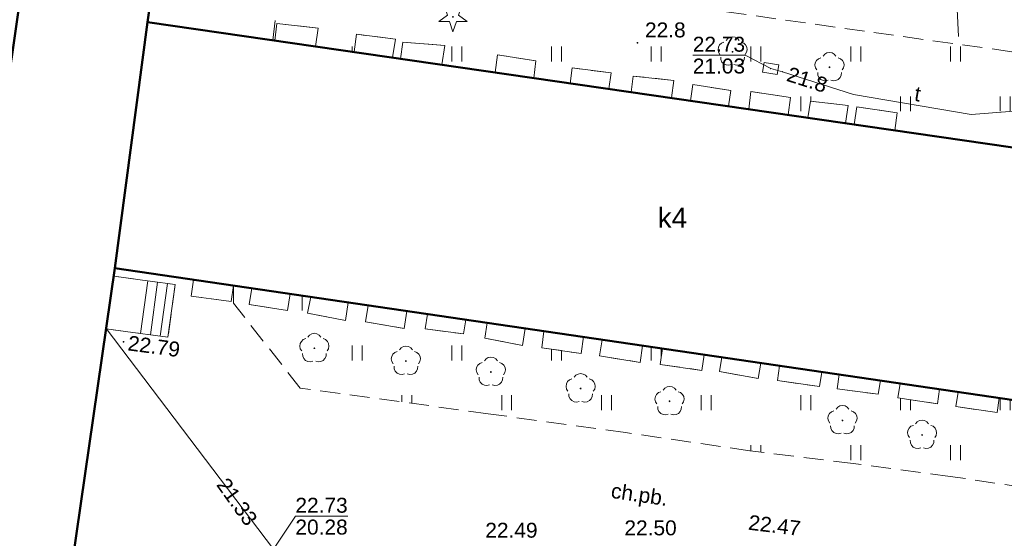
# Model space of a CAD drawing. Extents: x 7395144 to 7395446, y 6007497 to 6007827.
# Tile 46 of 62: x 7395326 to 7395375, y 6007619 to 6007645. Entities that reach past the tile are written whole.
import ezdxf
from ezdxf.enums import TextEntityAlignment as Align

# ---------------------------------------------------------------- set-up
doc = ezdxf.new("R2010")
doc.units = 0
doc.header["$PDSIZE"] = 0.75
doc.linetypes.add('PRZER2-1', pattern=[3, 2, -1])
doc.layers.get('0').update_dxf_attribs({"linetype": 'CONTINUOUS', "lineweight": 13})
for name, color, linetype, lineweight in [('GESBZO', 7, 'CONTINUOUS', 50), ('GESBZO_O', 7, 'CONTINUOUS', 50), ('GESSCH', 7, 'CONTINUOUS', 18), ('GSPWPN', 7, 'CONTINUOUS', 13), ('GSPWPN_O', 7, 'CONTINUOUS', 13), ('GSPWPS', 7, 'CONTINUOUS', 13), ('GSPWPS_O', 7, 'CONTINUOUS', 13), ('GSSIIN', 7, 'CONTINUOUS', 18), ('GSSKOD', 7, 'PRZER2-1', 18), ('GSSKOD_O', 7, 'PRZER2-1', 18), ('GSSUTR', 7, 'PRZER2-1', 18), ('GUPIKP', 7, 'CONTINUOUS', 18), ('GUPPRZ', 7, 'CONTINUOUS', 18), ('GUPPRZ_O', 7, 'CONTINUOUS', 18)]:
    doc.layers.add(name, color=color, linetype=linetype, lineweight=lineweight)
for name, color, linetype, lineweight, true_color in [('GSPRDI', 7, 'CONTINUOUS', 18, 0x008000), ('GSPRDL', 7, 'CONTINUOUS', 18, 0x008000), ('GULKPR', 7, 'CONTINUOUS', 18, 0x803300), ('GULTPR', 7, 'CONTINUOUS', 18, 0xff9100), ('GULTPR_O', 7, 'CONTINUOUS', 18, 0xff9100)]:
    doc.layers.add(name, color=color, linetype=linetype, lineweight=lineweight, true_color=true_color)
doc.styles.add('GEO-INFO', font='arial.ttf')
pattern_1 = [(90, (7390000, 6000000), (-2.5, 2.5), [0.75, -4.25]), (90, (7390000.5, 6000000), (-2.5, 2.5), [0.75, -4.25])]

# ---------------------------------------------------------------- blocks, each defined once
blk = doc.blocks.new('KOLO')
blk.add_hatch(color=0).paths.add_polyline_path([(-0.5, 0), (-0.482963, -0.12941), (-0.433013, -0.25), (-0.353553, -0.353553), (-0.25, -0.433013), (-0.12941, -0.482963), (0, -0.5), (0.12941, -0.482963), (0.25, -0.433013), (0.353553, -0.353553), (0.433013, -0.25), (0.482963, -0.12941), (0.5, 0), (0.482963, 0.12941), (0.433013, 0.25), (0.353553, 0.353553), (0.25, 0.433013), (0.12941, 0.482963), (0, 0.5), (-0.12941, 0.482963), (-0.25, 0.433013), (-0.353553, 0.353553), (-0.433013, 0.25), (-0.482963, 0.12941)])
blk = doc.blocks.new('SPDIP')
blk.add_hatch(color=0).paths.add_polyline_path([(0, -0.09), (0.027812, -0.085595), (0.052901, -0.072812), (0.072812, -0.052901), (0.085595, -0.027812), (0.09, 0), (0.085595, 0.027812), (0.072812, 0.052901), (0.052901, 0.072812), (0.027812, 0.085595), (0, 0.09), (-0.027812, 0.085595), (-0.052901, 0.072812), (-0.072812, 0.052901), (-0.085595, 0.027812), (-0.09, 0), (-0.085595, -0.027812), (-0.072812, -0.052901), (-0.052901, -0.072812), (-0.027812, -0.085595)])
at = {"color": 0}
blk.add_lwpolyline([(0.544942, 0.177062), (1.426676, -0.463555), (0.336792, -0.463555), (0, -1.500096), (-0.336792, -0.463555), (-1.426676, -0.463555), (-0.544942, 0.177062), (-0.881734, 1.213603), (0, 0.572986), (0.881734, 1.213603)], close=True, dxfattribs=at)
blk = doc.blocks.new('SPDLP')
blk.add_hatch(color=0).paths.add_polyline_path([(0, -0.09), (0.027812, -0.085595), (0.052901, -0.072812), (0.072812, -0.052901), (0.085595, -0.027812), (0.09, 0), (0.085595, 0.027812), (0.072812, 0.052901), (0.052901, 0.072812), (0.027812, 0.085595), (0, 0.09), (-0.027812, 0.085595), (-0.052901, 0.072812), (-0.072812, 0.052901), (-0.085595, 0.027812), (-0.09, 0), (-0.085595, -0.027812), (-0.072812, -0.052901), (-0.052901, -0.072812), (-0.027812, -0.085595)])
at = {"color": 0}
for points in [[(-0.648554, 1.126667), (-0.481106, 1.325358), (-0.255912, 1.454989), (0, 1.5), (0.255912, 1.454989), (0.481106, 1.325358), (0.648554, 1.126667)], [(-1.271938, -0.268652), (-1.40916, -0.048001), (-1.462858, 0.20623), (-1.426585, 0.463525), (-1.304695, 0.693003), (-1.11182, 0.867117), (-0.871109, 0.964971)], [(0.871109, 0.964971), (1.11182, 0.867117), (1.304695, 0.693003), (1.426585, 0.463525), (1.462858, 0.20623), (1.40916, -0.048001), (1.271938, -0.268652)], [(-0.137547, -1.292703), (-0.389802, -1.355024), (-0.648184, -1.327532), (-0.881678, -1.213525), (-1.062258, -1.026689), (-1.168249, -0.78945), (-1.186929, -0.530282)], [(1.186929, -0.530282), (1.168249, -0.78945), (1.062258, -1.026689), (0.881678, -1.213525), (0.648184, -1.327532), (0.389802, -1.355024), (0.137547, -1.292703)]]:
    blk.add_lwpolyline(points, dxfattribs=at)
blk = doc.blocks.new('POINT')
at = {"color": 0}
blk.add_point((0, 0), dxfattribs=at)
blk = doc.blocks.new('PROSTOKAT1_5-1_PELNY')
at = {"color": 0}
blk.add_lwpolyline([(0.75, -0.5), (-0.75, -0.5), (-0.75, 0.5), (0.75, 0.5)], close=True, dxfattribs=at)

msp = doc.modelspace()

# ---------------------------------------------------------------- hatches: boundary and pattern name
at = {"layer": 'GSSUTR', "linetype": 'Continuous', "lineweight": 18}
h = msp.add_hatch(dxfattribs=at)
h.set_pattern_fill('PTTU04', scale=0.5, style=0)
h.set_pattern_definition(pattern_1)
h.paths.add_polyline_path([(7395383.563, 6007641.722), (7395383.483, 6007641.931), (7395376.391, 6007642.883), (7395368.654, 6007643.956), (7395359.785, 6007645.209), (7395352.373, 6007646.208), (7395343.663, 6007647.553), (7395341.373, 6007647.916), (7395338.658, 6007644.747), (7395338.521, 6007643.57), (7395338.621, 6007643.556), (7395338.73, 6007644.41), (7395340.8, 6007644.17), (7395340.67, 6007643.259), (7395341.671, 6007643.113), (7395342.6, 6007642.979), (7395342.73, 6007643.87), (7395344.67, 6007643.63), (7395344.53, 6007642.699), (7395344.93, 6007642.641), (7395345.05, 6007643.47), (7395347.15, 6007643.3), (7395347, 6007642.34), (7395349.68, 6007641.952), (7395349.79, 6007642.83), (7395351.72, 6007642.54), (7395351.61, 6007641.672), (7395353.439, 6007641.406), (7395353.53, 6007642.18), (7395355.5, 6007641.93), (7395355.381, 6007641.125), (7395356.5, 6007640.962), (7395356.6, 6007641.77), (7395358.63, 6007641.55), (7395358.51, 6007640.671), (7395358.914, 6007640.612), (7395359.47, 6007640.532), (7395359.59, 6007641.34), (7395361.49, 6007641.05), (7395361.379, 6007640.255), (7395361.976, 6007640.168), (7395362.39, 6007640.108), (7395362.5, 6007640.99), (7395364.49, 6007640.69), (7395364.37, 6007639.821), (7395365.36, 6007639.677), (7395365.48, 6007640.51), (7395367.37, 6007640.29), (7395367.239, 6007639.405), (7395367.434, 6007639.376), (7395367.68, 6007639.341), (7395367.81, 6007640.22), (7395369.83, 6007639.93), (7395369.709, 6007639.046), (7395373.62, 6007638.479), (7395377.179, 6007637.963), (7395377.29, 6007638.76), (7395379.22, 6007638.43), (7395379.109, 6007637.683), (7395380.37, 6007637.5), (7395382.37, 6007637.28), (7395381.88, 6007634.05), (7395381.589, 6007632.065), (7395387.216, 6007631.215)], flags=0)
h = msp.add_hatch(dxfattribs=at)
h.set_pattern_fill('PTTU04', scale=0.5, style=0)
h.set_pattern_definition(pattern_1)
h.paths.add_polyline_path([(7395387.822, 6007627.393), (7395387.821, 6007627.663), (7395387.778, 6007628.215), (7395387.718, 6007628.662), (7395379.407, 6007630.054), (7395378.76, 6007625.05), (7395377.95, 6007625.169), (7395377.85, 6007624.4), (7395375.81, 6007624.78), (7395375.92, 6007625.468), (7395374.95, 6007625.61), (7395374.84, 6007624.89), (7395372.77, 6007625.18), (7395372.899, 6007625.912), (7395371.96, 6007626.05), (7395371.86, 6007625.33), (7395369.87, 6007625.62), (7395369.98, 6007626.341), (7395369.267, 6007626.446), (7395368.99, 6007626.487), (7395368.88, 6007625.8), (7395366.83, 6007626.08), (7395366.93, 6007626.789), (7395366.05, 6007626.919), (7395365.94, 6007626.19), (7395363.84, 6007626.49), (7395363.94, 6007627.229), (7395363, 6007627.367), (7395362.87, 6007626.59), (7395360.93, 6007626.95), (7395361.039, 6007627.656), (7395360.618, 6007627.718), (7395360.149, 6007627.786), (7395360.04, 6007627), (7395357.95, 6007627.3), (7395358.059, 6007628.094), (7395357.07, 6007628.239), (7395356.94, 6007627.4), (7395354.91, 6007627.73), (7395355.04, 6007628.538), (7395354.099, 6007628.676), (7395353.98, 6007627.85), (7395352.01, 6007628.14), (7395352.12, 6007628.967), (7395351.179, 6007629.105), (7395351.05, 6007628.25), (7395349.15, 6007628.62), (7395349.269, 6007629.386), (7395348.752, 6007629.462), (7395348.21, 6007629.542), (7395348.09, 6007628.83), (7395346.16, 6007629.08), (7395346.279, 6007629.826), (7395345.24, 6007629.979), (7395345.11, 6007629.11), (7395343.18, 6007629.43), (7395343.31, 6007630.263), (7395342.3, 6007630.411), (7395342.17, 6007629.5), (7395340.26, 6007629.87), (7395340.441, 6007630.684), (7395339.4, 6007630.838), (7395339.27, 6007630.01), (7395337.34, 6007630.3), (7395337.47, 6007631.121), (7395336.561, 6007631.255), (7395336.557, 6007630.367), (7395339.899, 6007626.115), (7395349.326, 6007624.823), (7395356.208, 6007623.885), (7395362.453, 6007622.967), (7395367.626, 6007622.328), (7395372.492, 6007621.683), (7395376.218, 6007621.119), (7395379.721, 6007620.62), (7395385.493, 6007619.828), (7395385.606, 6007619.969), (7395385.678, 6007620.095), (7395385.798, 6007620.307), (7395385.919, 6007620.52), (7395386.422, 6007621.405), (7395386.526, 6007621.602), (7395386.614, 6007621.769), (7395386.754, 6007622.035), (7395386.856, 6007622.252), (7395386.941, 6007622.435), (7395387.035, 6007622.635), (7395387.087, 6007622.778), (7395387.184, 6007623.044), (7395387.253, 6007623.283), (7395387.331, 6007623.55), (7395387.425, 6007623.924), (7395387.495, 6007624.204), (7395387.556, 6007624.525), (7395387.628, 6007624.903), (7395387.676, 6007625.271), (7395387.71, 6007625.539), (7395387.767, 6007626.216), (7395387.8, 6007626.617), (7395387.824, 6007627.104)], flags=0)
h.paths.add_polyline_path([(7395380.41, 6007628.41), (7395380.08, 6007626.22), (7395379.39, 6007626.3), (7395379.72, 6007628.5)], flags=0)

# ---------------------------------------------------------------- linework, layer by layer
at = {"layer": 'GESBZO', "color": 7, "linetype": 'Continuous', "lineweight": 50, "elevation": 10.18}
for points in [[(7395334.76, 6007662.28), (7395332.25, 6007644.48), (7395330.61, 6007632.13), (7395328.03, 6007614.29), (7395326.12, 6007601.91), (7395325.69, 6007598.96), (7395313.54, 6007600.73), (7395313.97, 6007603.67), (7395315.35, 6007615.85), (7395321.5, 6007614.77), (7395323.31, 6007626.93), (7395323.62, 6007630.19), (7395327.55, 6007657.41), (7395328.46, 6007663.73), (7395330.46, 6007675.21), (7395336.12, 6007674.39)], [(7395332.25, 6007644.48), (7395380.37, 6007637.5), (7395378.76, 6007625.05), (7395330.61, 6007632.13)]]:
    msp.add_lwpolyline(points, close=True, dxfattribs=at)
at = {"layer": 'GESSCH', "color": 7, "linetype": 'Continuous', "lineweight": 18, "elevation": 10.18}
msp.add_lwpolyline([(7395330.552, 6007631.73), (7395331.87, 6007631.55), (7395333.63, 6007631.31), (7395333.27, 6007628.66), (7395331.51, 6007628.9), (7395330.169, 6007629.08)], close=True, dxfattribs=at)
at = {"layer": 'GESSCH', "color": 7, "linetype": 'Continuous', "lineweight": 18, "elevation": 10.18, "flags": 128}
for points in [[(7395332.255, 6007631.498), (7395331.893, 6007628.848)], [(7395332.75, 6007631.43), (7395332.389, 6007628.78)], [(7395333.245, 6007631.362), (7395332.884, 6007628.713)]]:
    msp.add_lwpolyline(points, dxfattribs=at)
at = {"layer": 'GSSIIN', "color": 7, "linetype": 'Continuous', "lineweight": 18, "elevation": 10.18}
for points in [[(7395338.621, 6007643.556), (7395338.73, 6007644.41), (7395340.8, 6007644.17), (7395340.67, 6007643.259)], [(7395342.6, 6007642.979), (7395342.73, 6007643.87), (7395344.67, 6007643.63), (7395344.53, 6007642.699)], [(7395344.93, 6007642.641), (7395345.05, 6007643.47), (7395347.15, 6007643.3), (7395347, 6007642.34)], [(7395349.68, 6007641.952), (7395349.79, 6007642.83), (7395351.72, 6007642.54), (7395351.61, 6007641.672)], [(7395353.439, 6007641.406), (7395353.53, 6007642.18), (7395355.5, 6007641.93), (7395355.381, 6007641.125)], [(7395356.5, 6007640.962), (7395356.6, 6007641.77), (7395358.63, 6007641.55), (7395358.51, 6007640.671)], [(7395359.47, 6007640.532), (7395359.59, 6007641.34), (7395361.49, 6007641.05), (7395361.379, 6007640.255)], [(7395362.39, 6007640.108), (7395362.5, 6007640.99), (7395364.49, 6007640.69), (7395364.37, 6007639.821)], [(7395365.36, 6007639.677), (7395365.48, 6007640.51), (7395367.37, 6007640.29), (7395367.239, 6007639.405)], [(7395367.68, 6007639.341), (7395367.81, 6007640.22), (7395369.83, 6007639.93), (7395369.709, 6007639.046)], [(7395334.55, 6007631.551), (7395336.561, 6007631.255), (7395336.44, 6007630.45), (7395334.43, 6007630.73)], [(7395337.47, 6007631.121), (7395339.4, 6007630.838), (7395339.27, 6007630.01), (7395337.34, 6007630.3)], [(7395340.441, 6007630.684), (7395342.3, 6007630.411), (7395342.17, 6007629.5), (7395340.26, 6007629.87)], [(7395343.31, 6007630.263), (7395345.24, 6007629.979), (7395345.11, 6007629.11), (7395343.18, 6007629.43)], [(7395346.279, 6007629.826), (7395348.21, 6007629.542), (7395348.09, 6007628.83), (7395346.16, 6007629.08)], [(7395349.269, 6007629.386), (7395351.179, 6007629.105), (7395351.05, 6007628.25), (7395349.15, 6007628.62)], [(7395352.12, 6007628.967), (7395354.099, 6007628.676), (7395353.98, 6007627.85), (7395352.01, 6007628.14)], [(7395355.04, 6007628.538), (7395357.07, 6007628.239), (7395356.94, 6007627.4), (7395354.91, 6007627.73)], [(7395358.059, 6007628.094), (7395360.149, 6007627.786), (7395360.04, 6007627), (7395357.95, 6007627.3)], [(7395361.039, 6007627.656), (7395363, 6007627.367), (7395362.87, 6007626.59), (7395360.93, 6007626.95)], [(7395363.94, 6007627.229), (7395366.05, 6007626.919), (7395365.94, 6007626.19), (7395363.84, 6007626.49)], [(7395366.93, 6007626.789), (7395368.99, 6007626.487), (7395368.88, 6007625.8), (7395366.83, 6007626.08)], [(7395369.98, 6007626.341), (7395371.96, 6007626.05), (7395371.86, 6007625.33), (7395369.87, 6007625.62)], [(7395372.899, 6007625.912), (7395374.95, 6007625.61), (7395374.84, 6007624.89), (7395372.77, 6007625.18)]]:
    msp.add_lwpolyline(points, close=True, dxfattribs=at)
at = {"layer": 'GSSKOD', "color": 7, "linetype": 'PRZER2-1', "lineweight": 18, "ltscale": 0.5, "elevation": 10.18}
for points in [[(7395332.328, 6007645.031), (7395332.25, 6007644.48), (7395338.521, 6007643.57), (7395338.658, 6007644.747)], [(7395359.785, 6007645.209), (7395368.654, 6007643.956), (7395376.391, 6007642.883)], [(7395382.375, 6007616.226), (7395385.493, 6007619.828), (7395379.721, 6007620.62), (7395376.218, 6007621.119), (7395372.492, 6007621.683), (7395367.626, 6007622.328), (7395362.453, 6007622.967), (7395356.208, 6007623.885), (7395349.326, 6007624.823), (7395339.899, 6007626.115), (7395336.557, 6007630.367), (7395336.561, 6007631.255), (7395336.44, 6007630.45), (7395334.43, 6007630.73), (7395334.55, 6007631.551), (7395330.61, 6007632.13), (7395330.552, 6007631.73), (7395331.87, 6007631.55), (7395333.63, 6007631.31), (7395333.27, 6007628.66), (7395331.51, 6007628.9), (7395330.169, 6007629.08), (7395328.351, 6007616.51)]]:
    msp.add_lwpolyline(points, dxfattribs=at)
at = {"layer": 'GSSUTR', "color": 7, "linetype": 'PRZER2-1', "lineweight": 18, "ltscale": 0.5, "elevation": 10.1}
for points in [[(7395359.785, 6007645.209), (7395368.654, 6007643.956), (7395376.391, 6007642.883)], [(7395377.179, 6007637.963), (7395373.62, 6007638.479), (7395369.709, 6007639.046), (7395369.83, 6007639.93), (7395367.81, 6007640.22), (7395367.68, 6007639.341), (7395367.434, 6007639.376), (7395367.239, 6007639.405), (7395367.37, 6007640.29), (7395365.48, 6007640.51), (7395365.36, 6007639.677), (7395364.37, 6007639.821), (7395364.49, 6007640.69), (7395362.5, 6007640.99), (7395362.39, 6007640.108), (7395361.976, 6007640.168), (7395361.379, 6007640.255), (7395361.49, 6007641.05), (7395359.59, 6007641.34), (7395359.47, 6007640.532), (7395358.914, 6007640.612), (7395358.51, 6007640.671), (7395358.63, 6007641.55), (7395356.6, 6007641.77), (7395356.5, 6007640.962), (7395355.381, 6007641.125), (7395355.5, 6007641.93), (7395353.53, 6007642.18), (7395353.439, 6007641.406), (7395351.61, 6007641.672), (7395351.72, 6007642.54), (7395349.79, 6007642.83), (7395349.68, 6007641.952), (7395347, 6007642.34), (7395347.15, 6007643.3), (7395345.05, 6007643.47), (7395344.93, 6007642.641), (7395344.53, 6007642.699), (7395344.67, 6007643.63), (7395342.73, 6007643.87), (7395342.6, 6007642.979), (7395341.671, 6007643.113), (7395340.67, 6007643.259), (7395340.8, 6007644.17), (7395338.73, 6007644.41), (7395338.621, 6007643.556), (7395338.521, 6007643.57), (7395338.658, 6007644.747)], [(7395376.218, 6007621.119), (7395372.492, 6007621.683), (7395367.626, 6007622.328), (7395362.453, 6007622.967), (7395356.208, 6007623.885), (7395349.326, 6007624.823), (7395339.899, 6007626.115), (7395336.557, 6007630.367), (7395336.561, 6007631.255), (7395337.47, 6007631.121), (7395337.34, 6007630.3), (7395339.27, 6007630.01), (7395339.4, 6007630.838), (7395340.441, 6007630.684), (7395340.26, 6007629.87), (7395342.17, 6007629.5), (7395342.3, 6007630.411), (7395343.31, 6007630.263), (7395343.18, 6007629.43), (7395345.11, 6007629.11), (7395345.24, 6007629.979), (7395346.279, 6007629.826), (7395346.16, 6007629.08), (7395348.09, 6007628.83), (7395348.21, 6007629.542), (7395348.752, 6007629.462), (7395349.269, 6007629.386), (7395349.15, 6007628.62), (7395351.05, 6007628.25), (7395351.179, 6007629.105), (7395352.12, 6007628.967), (7395352.01, 6007628.14), (7395353.98, 6007627.85), (7395354.099, 6007628.676), (7395355.04, 6007628.538), (7395354.91, 6007627.73), (7395356.94, 6007627.4), (7395357.07, 6007628.239), (7395358.059, 6007628.094), (7395357.95, 6007627.3), (7395360.04, 6007627), (7395360.149, 6007627.786), (7395360.618, 6007627.718), (7395361.039, 6007627.656), (7395360.93, 6007626.95), (7395362.87, 6007626.59), (7395363, 6007627.367), (7395363.94, 6007627.229), (7395363.84, 6007626.49), (7395365.94, 6007626.19), (7395366.05, 6007626.919), (7395366.93, 6007626.789), (7395366.83, 6007626.08), (7395368.88, 6007625.8), (7395368.99, 6007626.487), (7395369.267, 6007626.446), (7395369.98, 6007626.341), (7395369.87, 6007625.62), (7395371.86, 6007625.33), (7395371.96, 6007626.05), (7395372.899, 6007625.912), (7395372.77, 6007625.18), (7395374.84, 6007624.89), (7395374.95, 6007625.61), (7395375.92, 6007625.468)]]:
    msp.add_lwpolyline(points, dxfattribs=at)
at = {"layer": 'GULKPR', "color": 36, "linetype": 'Continuous', "lineweight": 18, "true_color": 0x803300, "elevation": 10.14}
for points in [[(7395372.618, 6007649.592), (7395372.912, 6007643.751)], [(7395338.562, 6007618.03), (7395330.172, 6007629.102)]]:
    msp.add_lwpolyline(points, dxfattribs=at)
at = {"layer": 'GULTPR', "color": 30, "linetype": 'Continuous', "lineweight": 18, "true_color": 0xff9100, "elevation": 10.14}
msp.add_lwpolyline([(7395384.6, 6007625.64), (7395384.53, 6007626.29), (7395382.52, 6007637.37), (7395381.01, 6007639.95), (7395380.4, 6007640.27), (7395379.79, 6007640.33), (7395373.54, 6007639.85), (7395367.65, 6007640.84), (7395364.08, 6007641.99), (7395363.49, 6007642.15)], dxfattribs=at)
at = {"layer": 'GUPPRZ_O', "color": 30, "linetype": 'Continuous', "lineweight": 9, "true_color": 0xff9100, "elevation": 10.8, "flags": 128}
for points in [[(7395359.585, 6007642.82), (7395362.206, 6007642.823), (7395363.49, 6007642.15)], [(7395359.585, 6007642.82), (7395362.206, 6007642.823)]]:
    msp.add_lwpolyline(points, dxfattribs=at)
at = {"layer": 'GUPPRZ_O', "color": 36, "linetype": 'Continuous', "lineweight": 9, "true_color": 0x803300, "elevation": 10.8, "flags": 128}
for points in [[(7395342.28, 6007619.686), (7395339.659, 6007619.683), (7395338.562, 6007618.03)], [(7395339.659, 6007619.683), (7395342.28, 6007619.686)]]:
    msp.add_lwpolyline(points, dxfattribs=at)

# ---------------------------------------------------------------- block references
at = {"layer": 'GSPRDI', "color": 96, "lineweight": 18, "true_color": 0x008000, "xscale": 0.5, "yscale": 0.5}
msp.add_blockref('SPDIP', (7395347.56, 6007644.74, 10.12), dxfattribs=at)
at = {"layer": 'GSPRDL', "color": 96, "lineweight": 18, "true_color": 0x008000, "xscale": 0.5, "yscale": 0.5}
for p in [(7395361.58, 6007642.99, 10.12), (7395366.44, 6007642.21, 10.12), (7395340.61, 6007628.11, 10.12), (7395345.2, 6007627.47, 10.12), (7395349.46, 6007626.92, 10.12), (7395353.96, 6007626.09, 10.12), (7395358.42, 6007625.45, 10.12), (7395367.09, 6007624.49, 10.12), (7395371.08, 6007623.76, 10.12)]:
    msp.add_blockref('SPDLP', p, dxfattribs=at)
at = {"layer": 'GSPWPN', "color": 7, "lineweight": 13, "xscale": 0.09, "yscale": 0.09}
msp.add_blockref('KOLO', (7395356.81, 6007643.44, 10.08), dxfattribs=at)
at = {"layer": 'GSPWPS', "color": 7, "lineweight": 13, "xscale": 0.09, "yscale": 0.09}
msp.add_blockref('KOLO', (7395331.043, 6007628.435, 10.08), dxfattribs=at)
at = {"layer": 'GUPIKP', "color": 30, "lineweight": 18, "true_color": 0xff9100, "xscale": 0.5, "yscale": 0.5, "rotation": 350.8783002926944}
msp.add_blockref('PROSTOKAT1_5-1_PELNY', (7395363.49, 6007642.15, 10.16), dxfattribs=at)
at = {"layer": 'GUPPRZ', "color": 30, "lineweight": 18, "true_color": 0xff9100}
for p in [(7395363.49, 6007642.15, 10.16), (7395364.08, 6007641.99, 10.16)]:
    msp.add_blockref('POINT', p, dxfattribs=at)

# ---------------------------------------------------------------- texts
at = {"layer": 'GESBZO_O', "color": 7, "linetype": 'Continuous', "lineweight": 0, "style": 'GEO-INFO'}
msp.add_text('k4', height=1, rotation=0.0456, dxfattribs=at).set_placement((7395358.562, 6007634.685, 10.8), align=Align.MIDDLE)
at = {"layer": 'GSPWPN_O', "color": 7, "linetype": 'Continuous', "lineweight": 0, "style": 'GEO-INFO'}
msp.add_text('22.8', height=0.75, rotation=0.0456, dxfattribs=at).set_placement((7395358.207, 6007644.086, 10.8), align=Align.MIDDLE)
at = {"layer": 'GSPWPS_O', "color": 7, "linetype": 'Continuous', "lineweight": 0, "style": 'GEO-INFO'}
for s, rotation, p in [('22.79', 352.3493, (7395332.567, 6007628.209, 10.8)), ('22.47', 352.9582, (7395363.684, 6007619.228, 10.8))]:
    msp.add_text(s, height=0.75, rotation=rotation, dxfattribs=at).set_placement(p, align=Align.MIDDLE)
at = {"layer": 'GSSKOD_O', "color": 7, "linetype": 'Continuous', "lineweight": 0, "style": 'GEO-INFO'}
msp.add_text('ch.pb.', height=0.75, rotation=351.6, dxfattribs=at).set_placement((7395356.9, 6007620.68, 10.8), align=Align.MIDDLE)
at = {"layer": 'GULTPR_O', "color": 30, "linetype": 'Continuous', "lineweight": 0, "true_color": 0xff9100, "style": 'GEO-INFO'}
msp.add_text('t', height=0.75, rotation=350.3053, dxfattribs=at).set_placement((7395370.863, 6007640.878, 10.8), align=Align.MIDDLE)
at = {"layer": 'GUPPRZ_O', "color": 30, "linetype": 'Continuous', "lineweight": 0, "true_color": 0xff9100, "style": 'GEO-INFO'}
for s, p in [('22.73', (7395359.585, 6007642.993, 10.8)), ('21.03', (7395359.586, 6007641.898, 10.8))]:
    msp.add_text(s, height=0.75, rotation=0.0456, dxfattribs=at).set_placement(p)
msp.add_text('21.8', height=0.75, rotation=342.2839, dxfattribs=at).set_placement((7395365.321, 6007641.59, 10.8), align=Align.MIDDLE)
at = {"layer": 'GUPPRZ_O', "color": 36, "linetype": 'Continuous', "lineweight": 0, "true_color": 0x803300, "style": 'GEO-INFO'}
msp.add_text('21.33', height=0.75, rotation=305.6146, dxfattribs=at).set_placement((7395336.736, 6007620.409, 10.8), align=Align.MIDDLE)
for s, p in [('22.73', (7395339.659, 6007619.856, 10.8)), ('20.28', (7395339.66, 6007618.761, 10.8)), ('22.49', (7395349.18, 6007618.602, 10.8)), ('22.50', (7395356.156, 6007618.722, 10.8))]:
    msp.add_text(s, height=0.75, rotation=0.0456, dxfattribs=at).set_placement(p)

doc.saveas('drawing.dxf')
